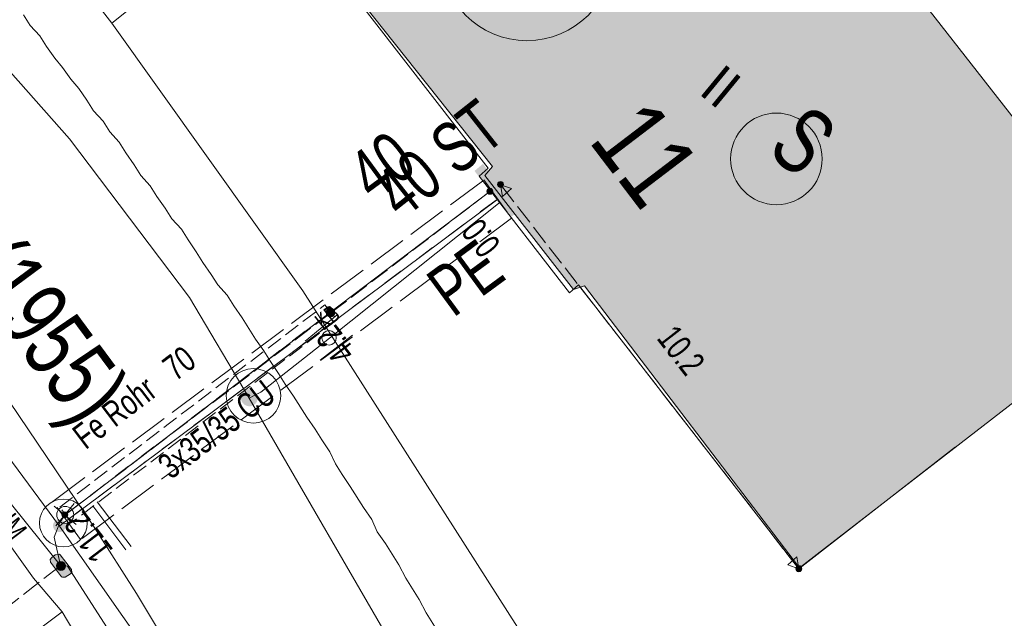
# Model space of a CAD drawing. Header units: metres. Extents: x -740 to 758, y -633 to 854.
# Tile 18 of 256: x -323 to -303, y -261 to -249. Entities that reach past the tile are written whole.
import ezdxf

# ---------------------------------------------------------------- set-up
doc = ezdxf.new("R2010")
doc.units = ezdxf.units.M
doc.header["$MEASUREMENT"] = 0
for name, pattern in [('333_125', [0.4576, 0.3328, -0.1248]), ('333_333', [0.6656, 0.3328, -0.3328]), ('416_125', [0.5408, 0.416, -0.1248]), ('416_416', [0.832, 0.416, -0.416]), ('832_208', [1.04, 0.832, -0.208])]:
    doc.linetypes.add(name, pattern=pattern)
for name, color, linetype in [('Gas.LOVION', 7, 'Continuous'), ('Gis.LOVION', 7, 'Continuous'), ('Grundkarte.LOVION', 7, 'Continuous'), ('Grundkarte_Text.LOVION', 7, 'Continuous'), ('Strom.LOVION', 7, 'Continuous'), ('StromBemass.LOVION', 7, 'Continuous'), ('Wasser.LOVION', 7, 'Continuous')]:
    doc.layers.add(name, color=color, linetype=linetype)
doc.styles.add('ERSTELLTER_STIL_1', font='arial.ttf')

msp = doc.modelspace()

# ---------------------------------------------------------------- hatches: boundary and pattern name
at = {"layer": 'Gas.LOVION', "linetype": 'Continuous', "lineweight": 13}
for points in [[(-313.49, -252.384), (-313.033, -252.975), (-312.731, -252.739), (-313.201, -252.164)], [(-318.394, -256.879), (-318.381, -256.861), (-318.37, -256.842), (-318.362, -256.822), (-318.357, -256.8), (-318.354, -256.779), (-318.354, -256.757), (-318.357, -256.735), (-318.363, -256.714), (-318.371, -256.694), (-318.381, -256.674), (-318.394, -256.657), (-318.409, -256.641), (-318.426, -256.627), (-318.445, -256.615), (-318.465, -256.606), (-318.485, -256.599), (-318.507, -256.595), (-318.529, -256.594), (-318.551, -256.595), (-318.572, -256.599), (-318.593, -256.606), (-318.613, -256.616), (-318.631, -256.628), (-318.648, -256.642), (-318.663, -256.658), (-318.676, -256.675), (-318.686, -256.695), (-318.694, -256.715), (-318.7, -256.736), (-318.702, -256.758), (-318.702, -256.78), (-318.7, -256.801), (-318.694, -256.823), (-318.686, -256.843), (-318.675, -256.862), (-318.662, -256.88), (-318.647, -256.896), (-318.63, -256.91), (-318.612, -256.921), (-318.592, -256.931), (-318.571, -256.937), (-318.55, -256.941), (-318.528, -256.943), (-318.506, -256.941), (-318.484, -256.937), (-318.464, -256.93), (-318.444, -256.921), (-318.425, -256.909), (-318.409, -256.895)], [(-318.392, -256.882), (-318.379, -256.865), (-318.369, -256.845), (-318.361, -256.825), (-318.356, -256.804), (-318.353, -256.782), (-318.353, -256.76), (-318.356, -256.738), (-318.361, -256.717), (-318.369, -256.697), (-318.38, -256.678), (-318.393, -256.66), (-318.408, -256.644), (-318.425, -256.63), (-318.443, -256.619), (-318.463, -256.609), (-318.484, -256.603), (-318.506, -256.599), (-318.527, -256.597), (-318.549, -256.599), (-318.571, -256.603), (-318.592, -256.61), (-318.611, -256.619), (-318.63, -256.631), (-318.647, -256.645), (-318.662, -256.661), (-318.674, -256.679), (-318.685, -256.698), (-318.693, -256.718), (-318.698, -256.739), (-318.701, -256.761), (-318.701, -256.783), (-318.698, -256.805), (-318.693, -256.826), (-318.684, -256.846), (-318.674, -256.865), (-318.661, -256.883), (-318.646, -256.899), (-318.629, -256.913), (-318.61, -256.925), (-318.591, -256.934), (-318.57, -256.941), (-318.548, -256.945), (-318.526, -256.946), (-318.504, -256.945), (-318.483, -256.94), (-318.462, -256.934), (-318.442, -256.924), (-318.424, -256.912), (-318.407, -256.898)]]:
    msp.add_hatch(color=7, dxfattribs=at).paths.add_polyline_path(points)
at = {"layer": 'Grundkarte.LOVION', "linetype": 'Continuous', "lineweight": 18}
msp.add_hatch(color=9, dxfattribs=at).paths.add_polyline_path([(-317.983, -246.188), (-313.432, -251.921), (-313.591, -252.113), (-311.731, -254.503), (-311.503, -254.422), (-306.994, -260.335), (-299.602, -254.618), (-310.682, -240.45)])
at = {"layer": 'Strom.LOVION', "linetype": 'Continuous', "lineweight": 13}
for points in [[(-313.807, -252.016), (-313.165, -252.84), (-313.001, -252.706), (-313.63, -251.866)], [(-322.7, -260.216), (-322.463, -260.518), (-322.447, -260.531), (-322.389, -260.525), (-322.277, -260.455), (-322.251, -260.423), (-322.257, -260.364), (-322.493, -260.062), (-322.509, -260.049), (-322.597, -260.058), (-322.679, -260.125), (-322.705, -260.157)]]:
    msp.add_hatch(color=7, dxfattribs=at).paths.add_polyline_path(points)
at = {"layer": 'StromBemass.LOVION', "linetype": 'Continuous', "lineweight": 13}
for points in [[(-313.213, -252.338), (-313.208, -252.331), (-313.204, -252.325), (-313.202, -252.317), (-313.2, -252.31), (-313.199, -252.302), (-313.199, -252.294), (-313.2, -252.286), (-313.202, -252.279), (-313.205, -252.271), (-313.208, -252.264), (-313.213, -252.258), (-313.218, -252.252), (-313.224, -252.247), (-313.231, -252.243), (-313.238, -252.24), (-313.246, -252.238), (-313.253, -252.236), (-313.261, -252.236), (-313.269, -252.236), (-313.277, -252.238), (-313.284, -252.24), (-313.291, -252.244), (-313.298, -252.248), (-313.304, -252.253), (-313.309, -252.258), (-313.314, -252.265), (-313.318, -252.272), (-313.32, -252.279), (-313.322, -252.287), (-313.323, -252.294), (-313.323, -252.302), (-313.322, -252.31), (-313.32, -252.318), (-313.317, -252.325), (-313.314, -252.332), (-313.309, -252.338), (-313.304, -252.344), (-313.298, -252.349), (-313.291, -252.353), (-313.284, -252.356), (-313.276, -252.359), (-313.269, -252.36), (-313.261, -252.361), (-313.253, -252.36), (-313.245, -252.359), (-313.238, -252.356), (-313.231, -252.353), (-313.224, -252.349), (-313.218, -252.344)], [(-313.436, -252.481), (-313.432, -252.475), (-313.428, -252.468), (-313.425, -252.461), (-313.423, -252.453), (-313.422, -252.445), (-313.422, -252.438), (-313.423, -252.43), (-313.425, -252.422), (-313.428, -252.415), (-313.432, -252.408), (-313.437, -252.402), (-313.442, -252.396), (-313.448, -252.391), (-313.455, -252.387), (-313.462, -252.384), (-313.469, -252.381), (-313.477, -252.38), (-313.485, -252.379), (-313.493, -252.38), (-313.5, -252.381), (-313.508, -252.384), (-313.515, -252.387), (-313.522, -252.391), (-313.528, -252.396), (-313.533, -252.402), (-313.538, -252.408), (-313.541, -252.415), (-313.544, -252.423), (-313.546, -252.43), (-313.547, -252.438), (-313.547, -252.446), (-313.546, -252.454), (-313.544, -252.461), (-313.541, -252.469), (-313.537, -252.475), (-313.533, -252.482), (-313.527, -252.487), (-313.521, -252.492), (-313.515, -252.497), (-313.507, -252.5), (-313.5, -252.502), (-313.492, -252.504), (-313.484, -252.504), (-313.477, -252.504), (-313.469, -252.502), (-313.461, -252.5), (-313.454, -252.496), (-313.448, -252.492), (-313.442, -252.487)], [(-313.436, -252.481), (-313.432, -252.475), (-313.428, -252.468), (-313.425, -252.461), (-313.423, -252.453), (-313.422, -252.445), (-313.422, -252.438), (-313.423, -252.43), (-313.425, -252.422), (-313.428, -252.415), (-313.432, -252.408), (-313.437, -252.402), (-313.442, -252.396), (-313.448, -252.391), (-313.455, -252.387), (-313.462, -252.384), (-313.469, -252.381), (-313.477, -252.38), (-313.485, -252.379), (-313.493, -252.38), (-313.5, -252.381), (-313.508, -252.384), (-313.515, -252.387), (-313.522, -252.391), (-313.528, -252.396), (-313.533, -252.402), (-313.538, -252.408), (-313.541, -252.415), (-313.544, -252.423), (-313.546, -252.43), (-313.547, -252.438), (-313.547, -252.446), (-313.546, -252.454), (-313.544, -252.461), (-313.541, -252.469), (-313.537, -252.475), (-313.533, -252.482), (-313.527, -252.487), (-313.521, -252.492), (-313.515, -252.497), (-313.507, -252.5), (-313.5, -252.502), (-313.492, -252.504), (-313.484, -252.504), (-313.477, -252.504), (-313.469, -252.502), (-313.461, -252.5), (-313.454, -252.496), (-313.448, -252.492), (-313.442, -252.487)], [(-316.755, -255.041), (-316.748, -255.031), (-316.742, -255.021), (-316.738, -255.01), (-316.735, -254.999), (-316.734, -254.988), (-316.734, -254.976), (-316.735, -254.965), (-316.738, -254.954), (-316.743, -254.943), (-316.748, -254.933), (-316.755, -254.923), (-316.763, -254.915), (-316.772, -254.908), (-316.782, -254.902), (-316.792, -254.897), (-316.803, -254.893), (-316.814, -254.891), (-316.826, -254.89), (-316.837, -254.891), (-316.849, -254.893), (-316.86, -254.897), (-316.87, -254.902), (-316.88, -254.908), (-316.889, -254.915), (-316.897, -254.924), (-316.903, -254.933), (-316.909, -254.943), (-316.913, -254.954), (-316.916, -254.965), (-316.917, -254.977), (-316.917, -254.988), (-316.916, -255), (-316.913, -255.011), (-316.909, -255.022), (-316.903, -255.032), (-316.896, -255.041), (-316.888, -255.049), (-316.879, -255.057), (-316.87, -255.063), (-316.859, -255.068), (-316.848, -255.071), (-316.837, -255.073), (-316.825, -255.074), (-316.814, -255.073), (-316.802, -255.071), (-316.792, -255.068), (-316.781, -255.063), (-316.771, -255.056), (-316.763, -255.049)], [(-316.769, -255.024), (-316.764, -255.018), (-316.76, -255.011), (-316.758, -255.003), (-316.756, -254.996), (-316.755, -254.988), (-316.755, -254.98), (-316.756, -254.972), (-316.758, -254.965), (-316.761, -254.957), (-316.764, -254.951), (-316.769, -254.944), (-316.774, -254.939), (-316.78, -254.934), (-316.787, -254.929), (-316.794, -254.926), (-316.802, -254.924), (-316.809, -254.922), (-316.817, -254.922), (-316.825, -254.922), (-316.833, -254.924), (-316.84, -254.926), (-316.847, -254.93), (-316.854, -254.934), (-316.86, -254.939), (-316.865, -254.945), (-316.87, -254.951), (-316.874, -254.958), (-316.876, -254.965), (-316.878, -254.973), (-316.879, -254.981), (-316.879, -254.988), (-316.878, -254.996), (-316.876, -255.004), (-316.873, -255.011), (-316.87, -255.018), (-316.865, -255.024), (-316.86, -255.03), (-316.854, -255.035), (-316.847, -255.039), (-316.84, -255.042), (-316.832, -255.045), (-316.825, -255.046), (-316.817, -255.047), (-316.809, -255.046), (-316.801, -255.045), (-316.794, -255.042), (-316.787, -255.039), (-316.78, -255.035), (-316.774, -255.03)], [(-322.349, -259.261), (-322.345, -259.255), (-322.341, -259.248), (-322.338, -259.241), (-322.336, -259.233), (-322.335, -259.225), (-322.335, -259.218), (-322.336, -259.21), (-322.338, -259.203), (-322.341, -259.195), (-322.345, -259.189), (-322.349, -259.182), (-322.355, -259.177), (-322.361, -259.172), (-322.367, -259.168), (-322.374, -259.165), (-322.382, -259.162), (-322.389, -259.161), (-322.397, -259.16), (-322.404, -259.161), (-322.412, -259.162), (-322.419, -259.165), (-322.426, -259.168), (-322.433, -259.172), (-322.439, -259.177), (-322.444, -259.183), (-322.449, -259.189), (-322.452, -259.196), (-322.455, -259.203), (-322.457, -259.21), (-322.458, -259.218), (-322.458, -259.226), (-322.457, -259.233), (-322.455, -259.241), (-322.452, -259.248), (-322.448, -259.255), (-322.444, -259.261), (-322.438, -259.267), (-322.433, -259.272), (-322.426, -259.276), (-322.419, -259.279), (-322.412, -259.281), (-322.404, -259.283), (-322.396, -259.283), (-322.389, -259.283), (-322.381, -259.281), (-322.374, -259.279), (-322.367, -259.275), (-322.36, -259.271), (-322.354, -259.266)], [(-322.406, -260.352), (-322.399, -260.343), (-322.394, -260.332), (-322.389, -260.321), (-322.386, -260.31), (-322.385, -260.298), (-322.385, -260.286), (-322.386, -260.274), (-322.389, -260.263), (-322.394, -260.251), (-322.4, -260.241), (-322.407, -260.231), (-322.415, -260.223), (-322.424, -260.215), (-322.434, -260.209), (-322.445, -260.204), (-322.456, -260.2), (-322.468, -260.198), (-322.48, -260.197), (-322.492, -260.198), (-322.503, -260.2), (-322.515, -260.204), (-322.525, -260.209), (-322.535, -260.216), (-322.544, -260.223), (-322.553, -260.232), (-322.56, -260.242), (-322.565, -260.252), (-322.57, -260.263), (-322.572, -260.275), (-322.574, -260.286), (-322.574, -260.298), (-322.572, -260.31), (-322.569, -260.322), (-322.565, -260.333), (-322.559, -260.343), (-322.552, -260.353), (-322.544, -260.361), (-322.535, -260.369), (-322.525, -260.375), (-322.514, -260.38), (-322.503, -260.384), (-322.491, -260.386), (-322.479, -260.387), (-322.467, -260.386), (-322.456, -260.384), (-322.444, -260.38), (-322.433, -260.375), (-322.423, -260.369), (-322.414, -260.361)], [(-322.433, -260.329), (-322.429, -260.323), (-322.425, -260.316), (-322.422, -260.309), (-322.42, -260.301), (-322.419, -260.293), (-322.419, -260.285), (-322.42, -260.278), (-322.422, -260.27), (-322.425, -260.263), (-322.429, -260.256), (-322.434, -260.249), (-322.439, -260.244), (-322.445, -260.239), (-322.452, -260.234), (-322.459, -260.231), (-322.466, -260.229), (-322.474, -260.227), (-322.482, -260.227), (-322.49, -260.227), (-322.497, -260.229), (-322.505, -260.231), (-322.512, -260.235), (-322.519, -260.239), (-322.525, -260.244), (-322.53, -260.25), (-322.535, -260.256), (-322.538, -260.263), (-322.541, -260.27), (-322.543, -260.278), (-322.544, -260.286), (-322.544, -260.294), (-322.543, -260.301), (-322.541, -260.309), (-322.538, -260.316), (-322.534, -260.323), (-322.53, -260.33), (-322.524, -260.335), (-322.518, -260.34), (-322.512, -260.344), (-322.505, -260.348), (-322.497, -260.35), (-322.489, -260.352), (-322.481, -260.352), (-322.474, -260.352), (-322.466, -260.35), (-322.458, -260.348), (-322.451, -260.344), (-322.445, -260.34), (-322.439, -260.335)], [(-306.958, -260.392), (-306.953, -260.385), (-306.949, -260.378), (-306.946, -260.371), (-306.944, -260.363), (-306.943, -260.355), (-306.943, -260.347), (-306.944, -260.339), (-306.947, -260.331), (-306.949, -260.324), (-306.953, -260.317), (-306.958, -260.311), (-306.964, -260.305), (-306.97, -260.3), (-306.977, -260.295), (-306.984, -260.292), (-306.991, -260.29), (-306.999, -260.288), (-307.007, -260.288), (-307.015, -260.288), (-307.023, -260.29), (-307.031, -260.292), (-307.038, -260.296), (-307.045, -260.3), (-307.051, -260.305), (-307.056, -260.311), (-307.061, -260.317), (-307.065, -260.324), (-307.068, -260.332), (-307.07, -260.34), (-307.071, -260.347), (-307.071, -260.355), (-307.069, -260.363), (-307.067, -260.371), (-307.065, -260.379), (-307.061, -260.386), (-307.056, -260.392), (-307.05, -260.398), (-307.044, -260.403), (-307.037, -260.407), (-307.03, -260.411), (-307.023, -260.413), (-307.015, -260.414), (-307.007, -260.415), (-306.999, -260.414), (-306.991, -260.413), (-306.983, -260.41), (-306.976, -260.407), (-306.969, -260.403), (-306.963, -260.398)]]:
    msp.add_hatch(color=7, dxfattribs=at).paths.add_polyline_path(points)
at = {"layer": 'Wasser.LOVION', "linetype": 'Continuous', "lineweight": 13}
for points in [[(-313.541, -252.315), (-313.085, -252.906), (-312.796, -252.686), (-313.239, -252.079)], [(-322.408, -259.533), (-322.398, -259.519), (-322.39, -259.505), (-322.384, -259.489), (-322.38, -259.473), (-322.378, -259.457), (-322.378, -259.44), (-322.38, -259.424), (-322.384, -259.407), (-322.39, -259.392), (-322.399, -259.377), (-322.408, -259.364), (-322.42, -259.352), (-322.433, -259.341), (-322.447, -259.332), (-322.462, -259.325), (-322.478, -259.32), (-322.494, -259.317), (-322.511, -259.316), (-322.527, -259.317), (-322.544, -259.32), (-322.56, -259.326), (-322.575, -259.333), (-322.589, -259.342), (-322.601, -259.352), (-322.613, -259.365), (-322.623, -259.378), (-322.63, -259.393), (-322.637, -259.408), (-322.641, -259.424), (-322.643, -259.441), (-322.643, -259.458), (-322.64, -259.474), (-322.636, -259.49), (-322.63, -259.506), (-322.622, -259.52), (-322.612, -259.534), (-322.601, -259.546), (-322.588, -259.556), (-322.574, -259.565), (-322.559, -259.572), (-322.543, -259.577), (-322.526, -259.58), (-322.51, -259.581), (-322.493, -259.58), (-322.477, -259.577), (-322.461, -259.572), (-322.446, -259.565), (-322.432, -259.556), (-322.419, -259.545)], [(-322.408, -259.529), (-322.398, -259.516), (-322.39, -259.501), (-322.384, -259.486), (-322.38, -259.469), (-322.378, -259.453), (-322.378, -259.436), (-322.38, -259.42), (-322.384, -259.404), (-322.39, -259.388), (-322.398, -259.374), (-322.408, -259.361), (-322.42, -259.348), (-322.432, -259.338), (-322.447, -259.329), (-322.462, -259.322), (-322.477, -259.317), (-322.494, -259.314), (-322.51, -259.313), (-322.527, -259.314), (-322.543, -259.317), (-322.559, -259.322), (-322.574, -259.329), (-322.588, -259.338), (-322.601, -259.349), (-322.612, -259.361), (-322.622, -259.375), (-322.63, -259.389), (-322.636, -259.405), (-322.64, -259.421), (-322.642, -259.437), (-322.642, -259.454), (-322.64, -259.47), (-322.635, -259.486), (-322.629, -259.502), (-322.621, -259.516), (-322.611, -259.53), (-322.6, -259.542), (-322.587, -259.552), (-322.573, -259.561), (-322.558, -259.568), (-322.542, -259.573), (-322.526, -259.576), (-322.509, -259.577), (-322.493, -259.576), (-322.477, -259.573), (-322.461, -259.568), (-322.446, -259.561), (-322.432, -259.552), (-322.419, -259.541)]]:
    msp.add_hatch(color=7, dxfattribs=at).paths.add_polyline_path(points)

# ---------------------------------------------------------------- linework, layer by layer
at = {"layer": 'Gas.LOVION', "color": 5, "linetype": 'Continuous', "lineweight": 18}
for points in [[(-437.073, -190.311), (-426.788, -190.311), (-414.894, -191.498), (-402.973, -193.568), (-391.408, -196.827), (-382.73, -200.19), (-381.914, -200.672), (-372.815, -205.915), (-370.392, -207.422), (-358.486, -215.538), (-352.518, -220.201), (-346.387, -225.616), (-341.085, -230.728), (-332.608, -239.283), (-329.468, -242.834), (-323.923, -249.518), (-322.297, -251.339), (-319.784, -254.67), (-318.528, -256.778), (-312.004, -268.037), (-306.107, -281.041)], [(-318.528, -256.778), (-318.43, -256.724), (-318.29, -256.652), (-316.849, -255.521), (-313.27, -252.673)]]:
    msp.add_lwpolyline(points, dxfattribs=at)
at = {"layer": 'Gas.LOVION', "color": 251, "linetype": 'Continuous', "lineweight": 13}
for points in [[(-316.689, -255.032), (-317.359, -255.585)], [(-316.367, -255.459), (-317.04, -255.983)]]:
    msp.add_lwpolyline(points, dxfattribs=at)
msp.add_circle((-316.856, -255.512), 0.152, dxfattribs=at)
at = {"layer": 'Gas.LOVION', "color": 7, "linetype": 'Continuous', "lineweight": 13}
msp.add_circle((-318.442, -256.728), 0.572, dxfattribs=at)
at = {"layer": 'Gis.LOVION', "color": 44, "linetype": 'Continuous', "lineweight": 18}
msp.add_lwpolyline([(-303.725, -257.799), (-307.007, -260.351), (-311.623, -254.404), (-311.813, -254.57), (-313.708, -252.125), (-313.517, -251.958), (-322.545, -240.339), (-322.751, -240.492), (-324.629, -238.06), (-324.439, -237.894), (-329.055, -231.946), (-325.208, -228.969)], dxfattribs=at)
at = {"layer": 'Grundkarte.LOVION', "color": 8, "linetype": 'Continuous', "lineweight": 18}
for points in [[(-348.778, -221.417), (-345.345, -224.184), (-341.719, -227.111), (-334.896, -233.419), (-328.544, -240.039), (-322.797, -247.132), (-321.41, -248.917), (-317.404, -254.526), (-312.483, -262.231), (-309.128, -268.435), (-309.817, -268.946), (-309.037, -270.88), (-304.908, -279.55)], [(-309.9, -285.624), (-311.281, -282.389), (-313.172, -278.466), (-314.873, -274.967), (-318.28, -268.237), (-318.948, -267.149), (-322.45, -261.255), (-323.052, -260.546), (-326.337, -255.961), (-327.224, -254.747), (-328.316, -253.258), (-333.978, -246.127), (-336.501, -243.299), (-340.122, -239.516), (-346.04, -234.006), (-352.079, -228.774)], [(-309.9, -285.624), (-311.281, -282.389), (-313.172, -278.466), (-314.873, -274.967), (-318.28, -268.237), (-318.948, -267.149), (-322.45, -261.255), (-323.052, -260.546), (-326.337, -255.961), (-327.224, -254.747), (-328.316, -253.258), (-333.978, -246.127), (-336.501, -243.299), (-340.122, -239.516), (-346.04, -234.006), (-352.079, -228.774)], [(-322.797, -247.132), (-321.41, -248.917), (-317.404, -254.526), (-312.483, -262.231), (-309.128, -268.435), (-309.817, -268.946), (-309.037, -270.88), (-304.908, -279.55), (-309.037, -270.88), (-309.817, -268.946), (-309.128, -268.435), (-291.829, -254.922), (-297.641, -238.406)], [(-333.978, -246.127), (-328.316, -253.258), (-327.224, -254.747), (-326.337, -255.961), (-323.052, -260.546), (-322.45, -261.255), (-325.948, -263.873), (-333.234, -269.462), (-337.139, -272.445), (-333.234, -269.462), (-325.948, -263.873), (-322.45, -261.255), (-318.948, -267.149), (-318.28, -268.237), (-314.873, -274.967), (-313.172, -278.466), (-314.189, -279.245), (-314.57, -279.578), (-321.616, -285.203), (-314.57, -279.578), (-314.189, -279.245), (-313.172, -278.466), (-311.281, -282.389), (-309.9, -285.624)], [(-317.983, -246.188), (-321.41, -248.917), (-322.797, -247.132)], [(-314.543, -261.723), (-314.823, -261.278), (-314.968, -260.997), (-315.248, -260.551), (-315.394, -260.27), (-315.674, -259.824), (-315.846, -259.575), (-315.96, -259.32), (-316.132, -259.071), (-316.412, -258.626), (-316.584, -258.376), (-316.724, -258.154), (-316.838, -257.899), (-317.01, -257.65), (-317.15, -257.427), (-317.322, -257.178), (-317.602, -256.732), (-317.774, -256.483), (-317.914, -256.26), (-318.086, -256.011), (-318.226, -255.788), (-318.398, -255.539), (-318.678, -255.094), (-318.851, -254.844), (-318.991, -254.622), (-319.189, -254.405), (-319.329, -254.182), (-319.501, -253.933), (-319.641, -253.71), (-319.813, -253.461), (-319.953, -253.238), (-320.152, -253.021), (-320.292, -252.798), (-320.464, -252.549), (-320.604, -252.326), (-320.803, -252.109), (-320.943, -251.886), (-321.115, -251.637), (-321.255, -251.415), (-321.453, -251.197), (-321.593, -250.975), (-321.792, -250.758), (-321.932, -250.535), (-322.104, -250.286), (-322.27, -250.095), (-322.443, -249.846), (-322.609, -249.655), (-322.781, -249.406), (-322.921, -249.183), (-323.12, -248.966), (-323.26, -248.744)], [(-308.844, -284.338), (-309.109, -283.743), (-309.861, -282.103), (-310.644, -280.435), (-311.454, -278.8), (-312.206, -277.16), (-313.016, -275.525), (-313.8, -273.857), (-314.534, -272.392), (-314.933, -271.633), (-315.668, -270.168), (-316.067, -269.409), (-316.434, -268.677), (-316.833, -267.918), (-317.227, -267.217), (-317.626, -266.458), (-318.02, -265.758), (-318.419, -264.999), (-319.233, -263.63), (-320.079, -262.235), (-320.892, -260.867), (-321.764, -259.504), (-323.562, -256.842)]]:
    msp.add_lwpolyline(points, dxfattribs=at)
at = {"layer": 'Grundkarte.LOVION', "color": 253, "linetype": 'Continuous', "lineweight": 18}
for points in [[(-352.079, -228.774), (-346.04, -234.006), (-340.122, -239.516), (-336.501, -243.299), (-333.978, -246.127), (-328.316, -253.258), (-327.224, -254.747), (-326.337, -255.961), (-323.052, -260.546), (-322.45, -261.255), (-318.948, -267.149), (-318.28, -268.237), (-314.873, -274.967), (-313.172, -278.466), (-311.281, -282.389), (-309.9, -285.624)], [(-297.641, -238.406), (-291.829, -254.922), (-309.128, -268.435), (-312.483, -262.231), (-317.404, -254.526), (-321.41, -248.917), (-322.797, -247.132)]]:
    msp.add_lwpolyline(points, dxfattribs=at)
at = {"layer": 'Grundkarte.LOVION', "color": 8, "linetype": 'Continuous', "lineweight": 18}
for points in [[(-309.128, -268.435), (-312.483, -262.231), (-317.404, -254.526), (-321.41, -248.917), (-317.983, -246.188), (-310.682, -240.45), (-299.895, -231.977), (-297.641, -238.406), (-291.829, -254.922)], [(-317.983, -246.188), (-310.682, -240.45), (-299.602, -254.618), (-306.994, -260.335), (-311.503, -254.422), (-311.731, -254.503), (-313.591, -252.113), (-313.432, -251.921)]]:
    msp.add_lwpolyline(points, close=True, dxfattribs=at)
at = {"layer": 'Strom.LOVION', "color": 150, "linetype": 'Continuous', "lineweight": 18}
msp.add_lwpolyline([(-324.155, -283.116), (-323.083, -282.597), (-316.428, -277.351), (-314.68, -276.042), (-314.286, -275.531), (-314.215, -275.051), (-316.452, -270.304), (-317.879, -267.651), (-319.809, -264.233), (-322.337, -260.298), (-322.486, -260.283), (-329.198, -251.94), (-333.952, -245.636), (-335.661, -244.178), (-336.863, -242.625), (-339.953, -239.278), (-343.239, -236.2), (-345.059, -234.516), (-347.098, -232.705), (-347.763, -232.105)], dxfattribs=at)
at = {"layer": 'Strom.LOVION', "color": 5, "linetype": 'Continuous', "lineweight": 18}
msp.add_lwpolyline([(-322.486, -260.283), (-322.618, -259.69), (-322.5, -259.383), (-322.397, -259.226), (-316.828, -254.972), (-313.484, -252.443)], dxfattribs=at)
at = {"layer": 'Strom.LOVION', "color": 7, "linetype": '333_125', "lineweight": 13}
msp.add_lwpolyline([(-316.694, -255.136), (-322.263, -259.39), (-322.502, -259.058), (-316.946, -254.821)], close=True, dxfattribs=at)
at = {"layer": 'Strom.LOVION', "color": 9, "linetype": '333_333', "lineweight": 18}
msp.add_lwpolyline([(-316.828, -254.972), (-322.397, -259.226)], dxfattribs=at)
at = {"layer": 'Strom.LOVION', "color": 9, "linetype": 'Continuous', "lineweight": 18}
for points in [[(-322.622, -259.041), (-322.156, -259.424)], [(-322.582, -259.451), (-322.199, -258.985)]]:
    msp.add_lwpolyline(points, dxfattribs=at)
at = {"layer": 'Strom.LOVION', "color": 7, "linetype": 'Continuous', "lineweight": 13}
msp.add_lwpolyline([(-322.7, -260.216), (-322.705, -260.157), (-322.679, -260.125), (-322.597, -260.058), (-322.509, -260.049), (-322.493, -260.062), (-322.257, -260.364), (-322.251, -260.423), (-322.277, -260.455), (-322.389, -260.525), (-322.447, -260.531), (-322.463, -260.518)], close=True, dxfattribs=at)
at = {"layer": 'Strom.LOVION', "color": 1, "linetype": 'Continuous', "lineweight": 18}
msp.add_circle((-307.477, -251.763), 0.96, dxfattribs=at)
at = {"layer": 'Strom.LOVION', "color": 9, "linetype": 'Continuous', "lineweight": 18}
msp.add_circle((-322.387, -259.222), 0.178, dxfattribs=at)
at = {"layer": 'StromBemass.LOVION', "color": 7, "linetype": '416_125', "lineweight": 13}
for points in [[(-313.484, -252.443), (-316.812, -254.985), (-322.397, -259.226)], [(-307.007, -260.351), (-313.262, -252.303)], [(-316.761, -275.462), (-319.131, -272.384), (-326.248, -263.223), (-322.486, -260.283)]]:
    msp.add_lwpolyline(points, dxfattribs=at)
at = {"layer": 'StromBemass.LOVION', "color": 7, "linetype": 'Continuous', "lineweight": 13}
for points in [[(-313.262, -252.303), (-313.223, -252.55), (-313.032, -252.384)], [(-307.007, -260.351), (-307.046, -260.104), (-307.237, -260.27)]]:
    msp.add_lwpolyline(points, close=True, dxfattribs=at)
for points in [[(-313.262, -252.303), (-313.127, -252.467)], [(-321.114, -259.957), (-321.81, -259.035)], [(-321.003, -259.887), (-321.715, -258.952)], [(-307.007, -260.351), (-307.141, -260.187)]]:
    msp.add_lwpolyline(points, dxfattribs=at)
for centre, radius in [((-313.261, -252.298), 0.0625), ((-313.485, -252.442), 0.0625), ((-313.485, -252.442), 0.0625), ((-316.826, -254.982), 0.0919), ((-316.817, -254.984), 0.0625), ((-322.397, -259.222), 0.0614), ((-322.479, -260.292), 0.0947), ((-322.482, -260.289), 0.0627), ((-307.007, -260.351), 0.0637)]:
    msp.add_circle(centre, radius, dxfattribs=at)
at = {"layer": 'Wasser.LOVION', "color": 150, "linetype": 'Continuous', "lineweight": 18}
for points in [[(-342.926, -233.361), (-343.736, -233.987), (-344.059, -234.315), (-335.009, -243.449), (-333.359, -245.505), (-327.736, -252.388), (-322.508, -259.458), (-320.327, -262.57), (-316.485, -269.82), (-316.285, -270.199), (-311.652, -278.746), (-310.505, -280.954), (-309.381, -281.716), (-307.592, -282.029), (-307.098, -282.246)], [(-322.508, -259.458), (-322.426, -259.391), (-322.357, -259.34), (-313.321, -252.604)]]:
    msp.add_lwpolyline(points, dxfattribs=at)
at = {"layer": 'Wasser.LOVION', "color": 7, "linetype": '832_208', "lineweight": 13}
msp.add_lwpolyline([(-313.611, -252.204), (-313.031, -253.004), (-322.066, -259.74), (-322.647, -258.94)], close=True, dxfattribs=at)
at = {"layer": 'Wasser.LOVION', "color": 252, "linetype": '416_416', "lineweight": 18}
msp.add_lwpolyline([(-322.357, -259.34), (-313.321, -252.604)], dxfattribs=at)
at = {"layer": 'Wasser.LOVION', "color": 94, "linetype": 'Continuous', "lineweight": 18}
msp.add_circle((-312.709, -247.474), 1.813, dxfattribs=at)
at = {"layer": 'Wasser.LOVION', "color": 7, "linetype": 'Continuous', "lineweight": 13}
msp.add_circle((-322.427, -259.392), 0.501, dxfattribs=at)

# ---------------------------------------------------------------- texts
at = {"layer": 'Gas.LOVION', "color": 5, "linetype": 'Continuous', "lineweight": 18, "attachment_point": 7, "style": 'ERSTELLTER_STIL_1'}
for s, insert, char_height, rotation in [('{\\A1;\\W0.71558x;40 ST}', (-315.324, -253.073), 1.0671, 38.2426), ('{\\A1;\\W0.71559x;KB}', (-316.97, -255.37), 0.3557, 38.244)]:
    msp.add_mtext(s, dxfattribs=dict(at, insert=insert, char_height=char_height, rotation=rotation))
at = {"layer": 'Grundkarte_Text.LOVION', "color": 7, "linetype": 'Continuous', "lineweight": 13, "insert": (-309.128, -250.383), "char_height": 0.83074, "attachment_point": 7, "rotation": 320.5848, "style": 'ERSTELLTER_STIL_1'}
msp.add_mtext('{\\A1;\\W0.89451x;II}', dxfattribs=at)
at = {"layer": 'Grundkarte_Text.LOVION', "color": 8, "linetype": 'Continuous', "lineweight": 18, "insert": (-311.435, -251.382), "char_height": 1.60081, "attachment_point": 7, "rotation": 307.2844, "style": 'ERSTELLTER_STIL_1'}
msp.add_mtext('{\\A1;\\W0.76677x;11}', dxfattribs=at)
at = {"layer": 'Strom.LOVION', "color": 1, "linetype": 'Continuous', "lineweight": 18, "attachment_point": 7, "style": 'ERSTELLTER_STIL_1'}
for s, insert, char_height, rotation in [('{\\A1;\\W0.71557x;S}', (-307.714, -251.636), 1.37443, 320.5841), ('{\\A1;\\W0.71558x;Fe Rohr   70}', (-321.957, -257.875), 0.53354, 37.2436)]:
    msp.add_mtext(s, dxfattribs=dict(at, insert=insert, char_height=char_height, rotation=rotation))
at = {"layer": 'Strom.LOVION', "color": 5, "linetype": 'Continuous', "lineweight": 18, "insert": (-320.169, -258.5), "char_height": 0.53354, "attachment_point": 7, "rotation": 37.2436, "style": 'ERSTELLTER_STIL_1'}
msp.add_mtext('{\\A1;\\W0.71558x;3x35/35 CU}', dxfattribs=at)
at = {"layer": 'Strom.LOVION', "color": 7, "linetype": 'Continuous', "lineweight": 13, "insert": (-323.937, -259.25), "char_height": 0.44461, "attachment_point": 7, "rotation": 307.2464, "style": 'ERSTELLTER_STIL_1'}
msp.add_mtext('{\\A1;\\W0.71561x;HM}', dxfattribs=at)
at = {"layer": 'StromBemass.LOVION', "color": 7, "linetype": 'Continuous', "lineweight": 13, "attachment_point": 7, "style": 'ERSTELLTER_STIL_1'}
for s, insert, char_height, rotation in [('{\\A1;\\W0.71560x;0.0}', (-313.23, -253.55), 0.53354, 127.2738), ('{\\A1;\\W0.71554x;4.2}', (-316.283, -255.794), 0.53356, 127.2761), ('{\\A1;\\W0.71558x;10.2}', (-310.009, -255.531), 0.53354, 307.7949), ('{\\A1;\\W0.74398x;11.2}', (-321.364, -259.959), 0.53353, 127.2747)]:
    msp.add_mtext(s, dxfattribs=dict(at, insert=insert, char_height=char_height, rotation=rotation))
at = {"layer": 'Wasser.LOVION', "color": 150, "linetype": 'Continuous', "lineweight": 18, "attachment_point": 7, "style": 'ERSTELLTER_STIL_1'}
for s, insert, char_height, rotation in [('{\\A1;\\W0.71976x;150 GG XA XI (1955)}', (-330.56, -246.748), 1.42279, 306.5152), ('{\\A1;\\W0.71559x;40}', (-315.909, -252.699), 1.06708, 36.2432), ('{\\A1;\\W0.71558x;PE}', (-314.256, -255.103), 1.06708, 36.2432)]:
    msp.add_mtext(s, dxfattribs=dict(at, insert=insert, char_height=char_height, rotation=rotation))

doc.saveas('drawing.dxf')
